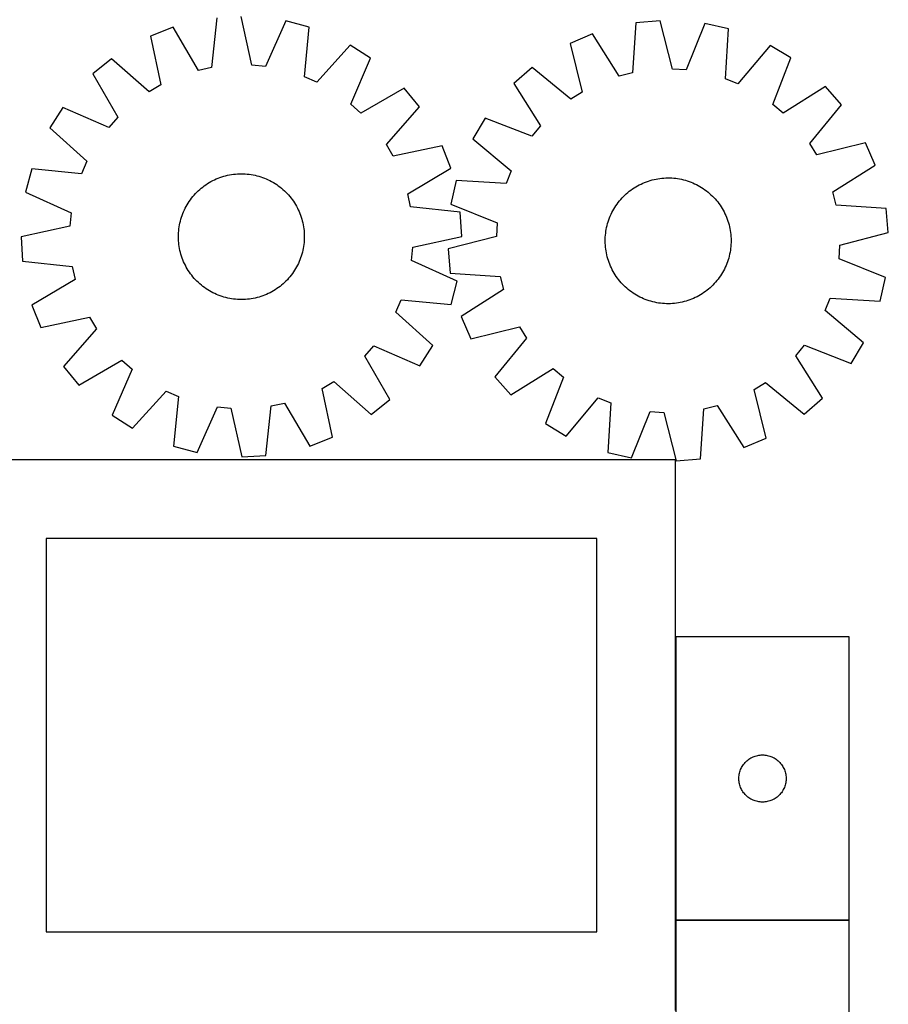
# Model space of a CAD drawing. Header units: millimetres. Extents: x 7 to 1493, y 7 to 2993.
# Tile 9 of 11: x 941 to 1493, y 1763 to 2389. Entities that reach past the tile are written whole.
import ezdxf

# ---------------------------------------------------------------- set-up
doc = ezdxf.new("R2010")
doc.units = ezdxf.units.MM
doc.layers.add('COMMON', color=5, linetype='CONTINUOUS', true_color=0x0000ff)
doc.layers.add('CUT', color=7, linetype='CONTINUOUS', true_color=0x000000)

msp = doc.modelspace()

# ---------------------------------------------------------------- linework, layer by layer
at = {"layer": 'COMMON'}
for p, q in [((1358.435638, 1996.311265), (1358.435638, 1816.311265)), ((1358.435638, 1816.111264), (1358.435638, 1758.926487)), ((1468.535639, 1816.211265), (1358.535639, 1816.211265))]:
    msp.add_line(p, q, dxfattribs=at)
at = {"layer": 'CUT'}
for p, q in [((1066.799184, 2389.86652), (1063.433844, 2358.280934)), ((1089.063122, 2359.729262), (1082.160726, 2390.734611)), ((1110.555201, 2387.867619), (1097.594089, 2358.867889)), ((1125.43315, 2383.946245), (1110.555201, 2387.867619)), ((1333.083008, 2386.601498), (1330.841961, 2354.916289)), ((1348.40401, 2388.014804), (1333.083008, 2386.601498)), ((1356.403602, 2357.274256), (1348.40401, 2388.014804)), ((1376.882417, 2386.158417), (1364.959786, 2356.716515)), ((1391.890291, 2382.768101), (1376.882417, 2386.158417)), ((1038.908485, 2383.818816), (1024.567046, 2378.246235)), ((1055.054233, 2356.463934), (1038.908485, 2383.818816)), ((1122.416538, 2352.325448), (1125.43315, 2383.946245)), ((1305.424778, 2379.566715), (1291.290375, 2373.488131)), ((1322.532194, 2352.802726), (1305.424778, 2379.566715)), ((1389.999003, 2351.060093), (1391.890291, 2382.768101)), ((1024.567046, 2378.246235), (1031.1269, 2347.16661)), ((1151.551951, 2372.445199), (1130.263792, 2348.870021)), ((1164.48995, 2364.118212), (1151.551951, 2372.445199)), ((1291.290375, 2373.488131), (1298.95028, 2342.661185)), ((1418.401211, 2372.202261), (1397.964067, 2347.885643)), ((1431.626882, 2364.34019), (1418.401211, 2372.202261)), ((999.910258, 2363.875826), (987.992761, 2354.144238)), ((1023.7189, 2342.849098), (999.910258, 2363.875826)), ((1097.594089, 2358.867889), (1089.063122, 2359.729262)), ((1151.849618, 2334.977231), (1164.48995, 2364.118212)), ((1420.029847, 2334.768522), (1431.626882, 2364.34019)), ((987.992761, 2354.144238), (1003.835685, 2326.612865)), ((1063.433844, 2358.280934), (1055.054233, 2356.463934)), ((1267.159703, 2358.250792), (1255.595472, 2348.101944)), ((1291.700349, 2338.083208), (1267.159703, 2358.250792)), ((1330.841961, 2354.916289), (1322.532194, 2352.802726)), ((1364.959786, 2356.716515), (1356.403602, 2357.274256)), ((1031.1269, 2347.16661), (1023.7189, 2342.849098)), ((1130.263792, 2348.870021), (1122.416538, 2352.325448)), ((1255.595472, 2348.101944), (1272.406525, 2321.150818)), ((1397.964067, 2347.885643), (1389.999003, 2351.060093)), ((1185.776387, 2345.108914), (1158.245014, 2329.265989)), ((1195.507975, 2333.191417), (1185.776387, 2345.108914)), ((1298.95028, 2342.661185), (1291.700349, 2338.083208)), ((1453.575241, 2346.099154), (1426.624114, 2329.288101)), ((1463.724088, 2334.534923), (1453.575241, 2346.099154)), ((1158.245014, 2329.265989), (1151.849618, 2334.977231)), ((1426.624114, 2329.288101), (1420.029847, 2334.768522)), ((1443.556505, 2309.994277), (1463.724088, 2334.534923)), ((968.983463, 2332.857801), (960.656475, 2319.919802)), ((998.124443, 2320.217469), (968.983463, 2332.857801)), ((1174.481247, 2309.382774), (1195.507975, 2333.191417)), ((1003.835685, 2326.612865), (998.124443, 2320.217469)), ((1237.354436, 2326.153586), (1229.492365, 2312.927914)), ((1266.926104, 2314.556551), (1237.354436, 2326.153586)), ((960.656475, 2319.919802), (984.231654, 2298.631643)), ((1272.406525, 2321.150818), (1266.926104, 2314.556551)), ((1229.492365, 2312.927914), (1253.808983, 2292.490771)), ((1448.134482, 2302.744346), (1443.556505, 2309.994277)), ((1478.961427, 2310.404251), (1448.134482, 2302.744346)), ((1485.040011, 2296.269848), (1478.961427, 2310.404251)), ((1178.798759, 2301.974775), (1174.481247, 2309.382774)), ((1209.878384, 2308.534629), (1178.798759, 2301.974775)), ((1215.450965, 2294.193189), (1209.878384, 2308.534629)), ((984.231654, 2298.631643), (980.776226, 2290.784389)), ((949.155429, 2293.801001), (945.234055, 2278.923051)), ((980.776226, 2290.784389), (949.155429, 2293.801001)), ((1079.7965, 2290.65209), (1081.051602, 2290.713131)), ((1081.051602, 2290.713131), (1082.308002, 2290.734719)), ((1082.308002, 2290.734719), (1083.56446, 2290.716832)), ((1083.56446, 2290.716832), (1084.819736, 2290.659488)), ((1188.096083, 2278.047441), (1215.450965, 2294.193189)), ((1253.808983, 2292.490771), (1250.634533, 2284.525707)), ((1458.276023, 2279.162432), (1485.040011, 2296.269848)), ((1059.834878, 2283.784837), (1060.884124, 2284.476277)), ((1060.884124, 2284.476277), (1061.954571, 2285.134419)), ((1061.954571, 2285.134419), (1063.045162, 2285.758612)), ((1063.045162, 2285.758612), (1064.154822, 2286.34824)), ((1064.154822, 2286.34824), (1065.282455, 2286.902723)), ((1065.282455, 2286.902723), (1066.426948, 2287.421512)), ((1066.426948, 2287.421512), (1067.587172, 2287.904096)), ((1067.587172, 2287.904096), (1068.761982, 2288.349998)), ((1068.761982, 2288.349998), (1069.950219, 2288.758778)), ((1069.950219, 2288.758778), (1071.150709, 2289.130033)), ((1071.150709, 2289.130033), (1072.362268, 2289.463397)), ((1072.362268, 2289.463397), (1073.5837, 2289.75854)), ((1073.5837, 2289.75854), (1074.813801, 2290.015171)), ((1074.813801, 2290.015171), (1076.051355, 2290.233038)), ((1076.051355, 2290.233038), (1077.295142, 2290.411924)), ((1077.295142, 2290.411924), (1078.543935, 2290.551654)), ((1078.543935, 2290.551654), (1079.7965, 2290.65209)), ((1084.819736, 2290.659488), (1086.072592, 2290.562742)), ((1086.072592, 2290.562742), (1087.32179, 2290.426691)), ((1087.32179, 2290.426691), (1088.566099, 2290.251469)), ((1088.566099, 2290.251469), (1089.80429, 2290.037249)), ((1089.80429, 2290.037249), (1091.035141, 2289.784242)), ((1091.035141, 2289.784242), (1092.257437, 2289.492698)), ((1092.257437, 2289.492698), (1093.469973, 2289.162904)), ((1093.469973, 2289.162904), (1094.671551, 2288.795186)), ((1094.671551, 2288.795186), (1095.860987, 2288.389908)), ((1095.860987, 2288.389908), (1097.037105, 2287.947468)), ((1097.037105, 2287.947468), (1098.198745, 2287.468304)), ((1098.198745, 2287.468304), (1099.344762, 2286.952888)), ((1099.344762, 2286.952888), (1100.474023, 2286.40173)), ((1100.474023, 2286.40173), (1101.585415, 2285.815372)), ((1101.585415, 2285.815372), (1102.67784, 2285.194394)), ((1102.67784, 2285.194394), (1103.750221, 2284.539409)), ((1103.750221, 2284.539409), (1104.801499, 2283.851062)), ((1218.926525, 2286.416995), (1215.536209, 2271.40912)), ((1250.634533, 2284.525707), (1218.926525, 2286.416995)), ((1336.350659, 2284.20794), (1337.493005, 2284.73144)), ((1337.493005, 2284.73144), (1338.651232, 2285.218799)), ((1338.651232, 2285.218799), (1339.824195, 2285.669536)), ((1339.824195, 2285.669536), (1341.010737, 2286.083208)), ((1341.010737, 2286.083208), (1342.209687, 2286.459405)), ((1342.209687, 2286.459405), (1343.419863, 2286.797757)), ((1343.419863, 2286.797757), (1344.640069, 2287.097929)), ((1344.640069, 2287.097929), (1345.869102, 2287.359626)), ((1345.869102, 2287.359626), (1347.105749, 2287.582589)), ((1347.105749, 2287.582589), (1348.348788, 2287.766597)), ((1348.348788, 2287.766597), (1349.596994, 2287.91147)), ((1349.596994, 2287.91147), (1350.849135, 2288.017064)), ((1350.849135, 2288.017064), (1352.103975, 2288.083276)), ((1352.103975, 2288.083276), (1353.360275, 2288.110039)), ((1353.360275, 2288.110039), (1354.616796, 2288.097328)), ((1354.616796, 2288.097328), (1355.872298, 2288.045155)), ((1355.872298, 2288.045155), (1357.125542, 2287.953571)), ((1357.125542, 2287.953571), (1358.37529, 2287.822668)), ((1358.37529, 2287.822668), (1359.62031, 2287.652573)), ((1359.62031, 2287.652573), (1360.859373, 2287.443455)), ((1360.859373, 2287.443455), (1362.091256, 2287.19552)), ((1362.091256, 2287.19552), (1363.314743, 2286.909014)), ((1363.314743, 2286.909014), (1364.528627, 2286.584218)), ((1364.528627, 2286.584218), (1365.73171, 2286.221453)), ((1365.73171, 2286.221453), (1366.922804, 2285.821078)), ((1366.922804, 2285.821078), (1368.100735, 2285.383487)), ((1368.100735, 2285.383487), (1369.26434, 2284.909112)), ((1369.26434, 2284.909112), (1370.41247, 2284.398422)), ((945.234055, 2278.923051), (974.233785, 2265.96194)), ((1053.167872, 2278.073674), (1054.041016, 2278.977347)), ((1054.041016, 2278.977347), (1054.942114, 2279.853149)), ((1054.942114, 2279.853149), (1055.870277, 2280.700215)), ((1055.870277, 2280.700215), (1056.824589, 2281.517708)), ((1056.824589, 2281.517708), (1057.804108, 2282.304822)), ((1057.804108, 2282.304822), (1058.807868, 2283.060781)), ((1058.807868, 2283.060781), (1059.834878, 2283.784837)), ((1104.801499, 2283.851062), (1105.830637, 2283.130034)), ((1105.830637, 2283.130034), (1106.836619, 2282.377035)), ((1106.836619, 2282.377035), (1107.818453, 2281.59281)), ((1107.818453, 2281.59281), (1108.775169, 2280.778131)), ((1108.775169, 2280.778131), (1109.705823, 2279.933803)), ((1109.705823, 2279.933803), (1110.609497, 2279.060659)), ((1110.609497, 2279.060659), (1111.485299, 2278.159561)), ((1326.964111, 2277.966712), (1327.915047, 2278.78813)), ((1327.915047, 2278.78813), (1328.891316, 2279.579273)), ((1328.891316, 2279.579273), (1329.891953, 2280.339359)), ((1329.891953, 2280.339359), (1330.915971, 2281.067641)), ((1330.915971, 2281.067641), (1331.96236, 2281.763397)), ((1331.96236, 2281.763397), (1333.030087, 2282.425942)), ((1333.030087, 2282.425942), (1334.118098, 2283.054623)), ((1334.118098, 2283.054623), (1335.22532, 2283.648817)), ((1335.22532, 2283.648817), (1336.350659, 2284.20794)), ((1370.41247, 2284.398422), (1371.543992, 2283.85192)), ((1371.543992, 2283.85192), (1372.657789, 2283.270145)), ((1372.657789, 2283.270145), (1373.752764, 2282.653673)), ((1373.752764, 2282.653673), (1374.827834, 2282.003111)), ((1374.827834, 2282.003111), (1375.881939, 2281.319101)), ((1375.881939, 2281.319101), (1376.914038, 2280.602318)), ((1376.914038, 2280.602318), (1377.923114, 2279.85347)), ((1377.923114, 2279.85347), (1378.908169, 2279.073295)), ((1378.908169, 2279.073295), (1379.868233, 2278.262565)), ((1379.868233, 2278.262565), (1380.802357, 2277.422077)), ((1460.389586, 2270.852665), (1458.276023, 2279.162432)), ((1047.90728, 2271.045691), (1048.562266, 2272.118072)), ((1048.562266, 2272.118072), (1049.250612, 2273.16935)), ((1049.250612, 2273.16935), (1049.971641, 2274.198488)), ((1049.971641, 2274.198488), (1050.724639, 2275.20447)), ((1050.724639, 2275.20447), (1051.508865, 2276.186304)), ((1051.508865, 2276.186304), (1052.323544, 2277.143019)), ((1052.323544, 2277.143019), (1053.167872, 2278.073674)), ((1111.485299, 2278.159561), (1112.332364, 2277.231398)), ((1112.332364, 2277.231398), (1113.149857, 2276.277086)), ((1113.149857, 2276.277086), (1113.936972, 2275.297566)), ((1113.936972, 2275.297566), (1114.69293, 2274.293807)), ((1114.69293, 2274.293807), (1115.416987, 2273.266797)), ((1115.416987, 2273.266797), (1116.108427, 2272.217551)), ((1116.108427, 2272.217551), (1116.766568, 2271.147104)), ((1189.913083, 2269.66783), (1188.096083, 2278.047441)), ((1321.092308, 2271.440742), (1321.841156, 2272.449817)), ((1321.841156, 2272.449817), (1322.621331, 2273.434873)), ((1322.621331, 2273.434873), (1323.432061, 2274.394937)), ((1323.432061, 2274.394937), (1324.272549, 2275.329061)), ((1324.272549, 2275.329061), (1325.141962, 2276.236324)), ((1325.141962, 2276.236324), (1326.039445, 2277.115831)), ((1326.039445, 2277.115831), (1326.964111, 2277.966712)), ((1380.802357, 2277.422077), (1381.70962, 2276.552664)), ((1381.70962, 2276.552664), (1382.589127, 2275.655181)), ((1382.589127, 2275.655181), (1383.440009, 2274.730515)), ((1383.440009, 2274.730515), (1384.261426, 2273.779579)), ((1384.261426, 2273.779579), (1385.052569, 2272.80331)), ((1385.052569, 2272.80331), (1385.812656, 2271.802673)), ((974.233785, 2265.96194), (973.372413, 2257.430972)), ((1045.154207, 2265.404956), (1045.633371, 2266.566596)), ((1045.633371, 2266.566596), (1046.148786, 2267.712612)), ((1046.148786, 2267.712612), (1046.699945, 2268.841874)), ((1046.699945, 2268.841874), (1047.286303, 2269.953265)), ((1047.286303, 2269.953265), (1047.90728, 2271.045691)), ((1116.766568, 2271.147104), (1117.390761, 2270.056512)), ((1117.390761, 2270.056512), (1117.98039, 2268.946852)), ((1117.98039, 2268.946852), (1118.534872, 2267.819219)), ((1118.534872, 2267.819219), (1119.053661, 2266.674726)), ((1119.053661, 2266.674726), (1119.536245, 2265.514502)), ((1221.498669, 2266.30249), (1189.913083, 2269.66783)), ((1215.536209, 2271.40912), (1244.978111, 2259.48649)), ((1222.36676, 2250.940948), (1221.498669, 2266.30249)), ((1317.296204, 2264.939173), (1317.842706, 2266.070695)), ((1317.842706, 2266.070695), (1318.424481, 2267.184493)), ((1318.424481, 2267.184493), (1319.040953, 2268.279467)), ((1319.040953, 2268.279467), (1319.691515, 2269.354537)), ((1319.691515, 2269.354537), (1320.375525, 2270.408642)), ((1320.375525, 2270.408642), (1321.092308, 2271.440742)), ((1385.812656, 2271.802673), (1386.540937, 2270.778655)), ((1386.540937, 2270.778655), (1387.236693, 2269.732266)), ((1387.236693, 2269.732266), (1387.899239, 2268.664539)), ((1387.899239, 2268.664539), (1388.527919, 2267.576528)), ((1388.527919, 2267.576528), (1389.122114, 2266.469306)), ((1389.122114, 2266.469306), (1389.681237, 2265.343967)), ((1492.074794, 2268.611618), (1460.389586, 2270.852665)), ((1493.4881, 2253.290616), (1492.074794, 2268.611618)), ((1043.317433, 2259.402991), (1043.608977, 2260.625288)), ((1043.608977, 2260.625288), (1043.938771, 2261.837824)), ((1043.938771, 2261.837824), (1044.306488, 2263.039402)), ((1044.306488, 2263.039402), (1044.711767, 2264.228837)), ((1044.711767, 2264.228837), (1045.154207, 2265.404956)), ((1119.536245, 2265.514502), (1119.982147, 2264.339692)), ((1119.982147, 2264.339692), (1120.390927, 2263.151456)), ((1120.390927, 2263.151456), (1120.762182, 2261.950966)), ((1120.762182, 2261.950966), (1121.095546, 2260.739407)), ((1121.095546, 2260.739407), (1121.390689, 2259.517974)), ((1121.390689, 2259.517974), (1121.647321, 2258.287874)), ((1244.978111, 2259.48649), (1244.42037, 2250.930305)), ((1315.110408, 2259.055331), (1315.473173, 2260.258414)), ((1315.473173, 2260.258414), (1315.873548, 2261.449508)), ((1315.873548, 2261.449508), (1316.311139, 2262.627439)), ((1316.311139, 2262.627439), (1316.785514, 2263.791043)), ((1316.785514, 2263.791043), (1317.296204, 2264.939173)), ((1389.681237, 2265.343967), (1390.204736, 2264.201621)), ((1390.204736, 2264.201621), (1390.692095, 2263.043394)), ((1390.692095, 2263.043394), (1391.142833, 2261.870431)), ((1391.142833, 2261.870431), (1391.556504, 2260.683889)), ((1391.556504, 2260.683889), (1391.932702, 2259.484939)), ((1391.932702, 2259.484939), (1392.271053, 2258.274763)), ((973.372413, 2257.430972), (942.367064, 2250.528577)), ((1042.384842, 2251.932311), (1042.442187, 2253.187587)), ((1042.442187, 2253.187587), (1042.538933, 2254.440442)), ((1042.538933, 2254.440442), (1042.674984, 2255.689641)), ((1042.674984, 2255.689641), (1042.850206, 2256.93395)), ((1042.850206, 2256.93395), (1043.064426, 2258.17214)), ((1043.064426, 2258.17214), (1043.317433, 2259.402991)), ((1121.647321, 2258.287874), (1121.865187, 2257.050319)), ((1121.865187, 2257.050319), (1122.044074, 2255.806532)), ((1122.044074, 2255.806532), (1122.183803, 2254.55774)), ((1122.183803, 2254.55774), (1122.284239, 2253.305175)), ((1122.284239, 2253.305175), (1122.345281, 2252.050073)), ((1313.871958, 2252.901994), (1314.042053, 2254.147014)), ((1314.042053, 2254.147014), (1314.251171, 2255.386077)), ((1314.251171, 2255.386077), (1314.499105, 2256.617959)), ((1314.499105, 2256.617959), (1314.785612, 2257.841447)), ((1314.785612, 2257.841447), (1315.110408, 2259.055331)), ((1392.271053, 2258.274763), (1392.571226, 2257.054557)), ((1392.571226, 2257.054557), (1392.832922, 2255.825524)), ((1392.832922, 2255.825524), (1393.055885, 2254.588877)), ((1393.055885, 2254.588877), (1393.239893, 2253.345838)), ((1393.239893, 2253.345838), (1393.384766, 2252.097632)), ((1462.747552, 2245.291024), (1493.4881, 2253.290616)), ((942.367064, 2250.528577), (943.235155, 2235.167035)), ((1042.366955, 2250.675852), (1042.384842, 2251.932311)), ((1042.388543, 2249.419453), (1042.366955, 2250.675852)), ((1042.449585, 2248.164351), (1042.388543, 2249.419453)), ((1042.550021, 2246.911785), (1042.449585, 2248.164351)), ((1042.68975, 2245.662993), (1042.550021, 2246.911785)), ((1122.194891, 2247.029083), (1122.05884, 2245.779884)), ((1122.291637, 2248.281939), (1122.194891, 2247.029083)), ((1122.348981, 2249.537215), (1122.291637, 2248.281939)), ((1122.345281, 2252.050073), (1122.366869, 2250.793673)), ((1122.366869, 2250.793673), (1122.348981, 2249.537215)), ((1191.361411, 2244.038553), (1222.36676, 2250.940948)), ((1244.42037, 2250.930305), (1213.679822, 2242.930714)), ((1313.584587, 2247.886979), (1313.597298, 2249.1435)), ((1313.61135, 2246.630679), (1313.584587, 2247.886979)), ((1313.597298, 2249.1435), (1313.649471, 2250.399002)), ((1313.649471, 2250.399002), (1313.741055, 2251.652246)), ((1313.741055, 2251.652246), (1313.871958, 2252.901994)), ((1393.384766, 2252.097632), (1393.490361, 2250.845491)), ((1393.490361, 2250.845491), (1393.556572, 2249.590651)), ((1393.570625, 2247.077829), (1393.518451, 2245.822328)), ((1393.556572, 2249.590651), (1393.583336, 2248.334351)), ((1393.583336, 2248.334351), (1393.570625, 2247.077829)), ((1042.868637, 2244.419206), (1042.68975, 2245.662993)), ((1043.086503, 2243.181651), (1042.868637, 2244.419206)), ((1043.343135, 2241.951551), (1043.086503, 2243.181651)), ((1043.638278, 2240.730119), (1043.343135, 2241.951551)), ((1043.971642, 2239.518559), (1043.638278, 2240.730119)), ((1121.124847, 2240.844237), (1120.795053, 2239.631702)), ((1121.416391, 2242.066534), (1121.124847, 2240.844237)), ((1121.669398, 2243.297385), (1121.416391, 2242.066534)), ((1121.883618, 2244.535576), (1121.669398, 2243.297385)), ((1122.05884, 2245.779884), (1121.883618, 2244.535576)), ((1190.500039, 2235.507585), (1191.361411, 2244.038553)), ((1213.679822, 2242.930714), (1215.093128, 2227.609711)), ((1313.677562, 2245.375839), (1313.61135, 2246.630679)), ((1313.783156, 2244.123698), (1313.677562, 2245.375839)), ((1313.928029, 2242.875492), (1313.783156, 2244.123698)), ((1314.112037, 2241.632452), (1313.928029, 2242.875492)), ((1314.335, 2240.395806), (1314.112037, 2241.632452)), ((1392.916751, 2240.835253), (1392.668817, 2239.60337)), ((1393.125869, 2242.074316), (1392.916751, 2240.835253)), ((1393.295964, 2243.319336), (1393.125869, 2242.074316)), ((1393.426868, 2244.569084), (1393.295964, 2243.319336)), ((1393.518451, 2245.822328), (1393.426868, 2244.569084)), ((1462.189811, 2236.73484), (1462.747552, 2245.291024)), ((943.235155, 2235.167035), (974.820741, 2231.801695)), ((1044.342897, 2238.318069), (1043.971642, 2239.518559)), ((1044.751677, 2237.129833), (1044.342897, 2238.318069)), ((1045.197579, 2235.955023), (1044.751677, 2237.129833)), ((1045.680163, 2234.794799), (1045.197579, 2235.955023)), ((1046.198952, 2233.650306), (1045.680163, 2234.794799)), ((1119.100453, 2234.902929), (1118.585038, 2233.756913)), ((1119.579617, 2236.06457), (1119.100453, 2234.902929)), ((1120.022057, 2237.240688), (1119.579617, 2236.06457)), ((1120.427336, 2238.430123), (1120.022057, 2237.240688)), ((1120.795053, 2239.631702), (1120.427336, 2238.430123)), ((1219.499769, 2222.546474), (1190.500039, 2235.507585)), ((1314.596697, 2239.166773), (1314.335, 2240.395806)), ((1314.896869, 2237.946567), (1314.596697, 2239.166773)), ((1315.235221, 2236.736391), (1314.896869, 2237.946567)), ((1315.611418, 2235.537441), (1315.235221, 2236.736391)), ((1316.02509, 2234.350898), (1315.611418, 2235.537441)), ((1391.294374, 2234.771821), (1390.856783, 2233.593891)), ((1391.69475, 2235.962916), (1391.294374, 2234.771821)), ((1392.057514, 2237.165999), (1391.69475, 2235.962916)), ((1392.38231, 2238.379883), (1392.057514, 2237.165999)), ((1392.668817, 2239.60337), (1392.38231, 2238.379883)), ((1491.631714, 2224.812209), (1462.189811, 2236.73484)), ((974.820741, 2231.801695), (976.637741, 2223.422084)), ((1046.753434, 2232.522673), (1046.198952, 2233.650306)), ((1047.343063, 2231.413013), (1046.753434, 2232.522673)), ((1047.967256, 2230.322422), (1047.343063, 2231.413013)), ((1048.625397, 2229.251975), (1047.967256, 2230.322422)), ((1049.316837, 2228.202728), (1048.625397, 2229.251975)), ((1050.040894, 2227.175719), (1049.316837, 2228.202728)), ((1115.483212, 2228.300175), (1114.762183, 2227.271037)), ((1116.171558, 2229.351454), (1115.483212, 2228.300175)), ((1116.826543, 2230.423835), (1116.171558, 2229.351454)), ((1117.447521, 2231.51626), (1116.826543, 2230.423835)), ((1118.033879, 2232.627652), (1117.447521, 2231.51626)), ((1118.585038, 2233.756913), (1118.033879, 2232.627652)), ((1316.475827, 2233.177935), (1316.02509, 2234.350898)), ((1316.963186, 2232.019709), (1316.475827, 2233.177935)), ((1317.486686, 2230.877363), (1316.963186, 2232.019709)), ((1318.045809, 2229.752023), (1317.486686, 2230.877363)), ((1318.640003, 2228.644802), (1318.045809, 2229.752023)), ((1319.268684, 2227.556791), (1318.640003, 2228.644802)), ((1388.743442, 2229.036836), (1388.126969, 2227.941862)), ((1389.325216, 2230.150634), (1388.743442, 2229.036836)), ((1389.871718, 2231.282156), (1389.325216, 2230.150634)), ((1390.382408, 2232.430286), (1389.871718, 2231.282156)), ((1390.856783, 2233.593891), (1390.382408, 2232.430286)), ((976.637741, 2223.422084), (949.282859, 2207.276336)), ((1050.796852, 2226.171959), (1050.040894, 2227.175719)), ((1051.583966, 2225.19244), (1050.796852, 2226.171959)), ((1052.40146, 2224.238128), (1051.583966, 2225.19244)), ((1053.248525, 2223.309964), (1052.40146, 2224.238128)), ((1054.124327, 2222.408866), (1053.248525, 2223.309964)), ((1055.028001, 2221.535722), (1054.124327, 2222.408866)), ((1110.692808, 2222.492178), (1109.79171, 2221.616376)), ((1111.565952, 2223.395852), (1110.692808, 2222.492178)), ((1112.41028, 2224.326506), (1111.565952, 2223.395852)), ((1113.224959, 2225.283222), (1112.41028, 2224.326506)), ((1114.009185, 2226.265055), (1113.224959, 2225.283222)), ((1114.762183, 2227.271037), (1114.009185, 2226.265055)), ((1215.093128, 2227.609711), (1246.778337, 2225.368664)), ((1215.578395, 2207.668525), (1219.499769, 2222.546474)), ((1246.778337, 2225.368664), (1248.8919, 2217.058898)), ((1319.931229, 2226.489064), (1319.268684, 2227.556791)), ((1320.626985, 2225.442675), (1319.931229, 2226.489064)), ((1321.355266, 2224.418657), (1320.626985, 2225.442675)), ((1322.115353, 2223.41802), (1321.355266, 2224.418657)), ((1322.906496, 2222.441751), (1322.115353, 2223.41802)), ((1323.727913, 2221.490815), (1322.906496, 2222.441751)), ((1384.546592, 2222.786457), (1383.735861, 2221.826393)), ((1385.326766, 2223.771512), (1384.546592, 2222.786457)), ((1386.075614, 2224.780588), (1385.326766, 2223.771512)), ((1386.792397, 2225.812687), (1386.075614, 2224.780588)), ((1387.476407, 2226.866792), (1386.792397, 2225.812687)), ((1388.126969, 2227.941862), (1387.476407, 2226.866792)), ((1488.241397, 2209.804335), (1491.631714, 2224.812209)), ((1055.958655, 2220.691394), (1055.028001, 2221.535722)), ((1056.915371, 2219.876716), (1055.958655, 2220.691394)), ((1057.897205, 2219.09249), (1056.915371, 2219.876716)), ((1058.903187, 2218.339491), (1057.897205, 2219.09249)), ((1059.932325, 2217.618463), (1058.903187, 2218.339491)), ((1060.983603, 2216.930117), (1059.932325, 2217.618463)), ((1062.055984, 2216.275131), (1060.983603, 2216.930117)), ((1063.148409, 2215.654153), (1062.055984, 2216.275131)), ((1064.259801, 2215.067796), (1063.148409, 2215.654153)), ((1101.688661, 2215.710914), (1100.579002, 2215.121285)), ((1102.779253, 2216.335107), (1101.688661, 2215.710914)), ((1103.8497, 2216.993248), (1102.779253, 2216.335107)), ((1104.898946, 2217.684688), (1103.8497, 2216.993248)), ((1105.925956, 2218.408745), (1104.898946, 2217.684688)), ((1106.929716, 2219.164703), (1105.925956, 2218.408745)), ((1107.909235, 2219.951817), (1106.929716, 2219.164703)), ((1108.863547, 2220.76931), (1107.909235, 2219.951817)), ((1109.79171, 2221.616376), (1108.863547, 2220.76931)), ((1248.8919, 2217.058898), (1222.127911, 2199.951482)), ((1324.578795, 2220.566149), (1323.727913, 2221.490815)), ((1325.458302, 2219.668666), (1324.578795, 2220.566149)), ((1326.365565, 2218.799252), (1325.458302, 2219.668666)), ((1327.299689, 2217.958765), (1326.365565, 2218.799252)), ((1328.259753, 2217.148034), (1327.299689, 2217.958765)), ((1329.244809, 2216.36786), (1328.259753, 2217.148034)), ((1330.253884, 2215.619012), (1329.244809, 2216.36786)), ((1331.285984, 2214.902229), (1330.253884, 2215.619012)), ((1377.275969, 2215.88197), (1376.251951, 2215.153689)), ((1378.276606, 2216.642057), (1377.275969, 2215.88197)), ((1379.252875, 2217.4332), (1378.276606, 2216.642057)), ((1380.203811, 2218.254617), (1379.252875, 2217.4332)), ((1381.128477, 2219.105499), (1380.203811, 2218.254617)), ((1382.02596, 2219.985006), (1381.128477, 2219.105499)), ((1382.895374, 2220.892269), (1382.02596, 2219.985006)), ((1383.735861, 2221.826393), (1382.895374, 2220.892269)), ((1065.389062, 2214.516637), (1064.259801, 2215.067796)), ((1066.535079, 2214.001221), (1065.389062, 2214.516637)), ((1067.696719, 2213.522057), (1066.535079, 2214.001221)), ((1068.872837, 2213.079618), (1067.696719, 2213.522057)), ((1070.062273, 2212.674339), (1068.872837, 2213.079618)), ((1071.263851, 2212.306622), (1070.062273, 2212.674339)), ((1072.476387, 2211.976828), (1071.263851, 2212.306622)), ((1073.698683, 2211.685284), (1072.476387, 2211.976828)), ((1074.929534, 2211.432277), (1073.698683, 2211.685284)), ((1076.167725, 2211.218056), (1074.929534, 2211.432277)), ((1077.412034, 2211.042834), (1076.167725, 2211.218056)), ((1078.661232, 2210.906783), (1077.412034, 2211.042834)), ((1079.914088, 2210.810038), (1078.661232, 2210.906783)), ((1081.169364, 2210.752693), (1079.914088, 2210.810038)), ((1082.425822, 2210.734806), (1081.169364, 2210.752693)), ((1083.682222, 2210.756394), (1082.425822, 2210.734806)), ((1084.937324, 2210.817436), (1083.682222, 2210.756394)), ((1086.189889, 2210.917871), (1084.937324, 2210.817436)), ((1087.438682, 2211.057601), (1086.189889, 2210.917871)), ((1088.682469, 2211.236488), (1087.438682, 2211.057601)), ((1089.920023, 2211.454354), (1088.682469, 2211.236488)), ((1091.150124, 2211.710985), (1089.920023, 2211.454354)), ((1092.371556, 2212.006129), (1091.150124, 2211.710985)), ((1093.583115, 2212.339492), (1092.371556, 2212.006129)), ((1094.783605, 2212.710748), (1093.583115, 2212.339492)), ((1095.971842, 2213.119528), (1094.783605, 2212.710748)), ((1097.146651, 2213.56543), (1095.971842, 2213.119528)), ((1098.306875, 2214.048014), (1097.146651, 2213.56543)), ((1099.451369, 2214.566803), (1098.306875, 2214.048014)), ((1100.579002, 2215.121285), (1099.451369, 2214.566803)), ((1180.50217, 2202.837883), (1183.957598, 2210.685136)), ((1183.957598, 2210.685136), (1215.578395, 2207.668525)), ((1332.340089, 2214.218219), (1331.285984, 2214.902229)), ((1333.415159, 2213.567657), (1332.340089, 2214.218219)), ((1334.510133, 2212.951184), (1333.415159, 2213.567657)), ((1335.62393, 2212.36941), (1334.510133, 2212.951184)), ((1336.755453, 2211.822908), (1335.62393, 2212.36941)), ((1337.903582, 2211.312218), (1336.755453, 2211.822908)), ((1339.067187, 2210.837843), (1337.903582, 2211.312218)), ((1340.245118, 2210.400252), (1339.067187, 2210.837843)), ((1341.436212, 2209.999876), (1340.245118, 2210.400252)), ((1342.639295, 2209.637112), (1341.436212, 2209.999876)), ((1343.853179, 2209.312316), (1342.639295, 2209.637112)), ((1363.748059, 2209.423573), (1362.527853, 2209.1234)), ((1364.958235, 2209.761924), (1363.748059, 2209.423573)), ((1366.157185, 2210.138122), (1364.958235, 2209.761924)), ((1367.343728, 2210.551793), (1366.157185, 2210.138122)), ((1368.516691, 2211.002531), (1367.343728, 2210.551793)), ((1369.674917, 2211.48989), (1368.516691, 2211.002531)), ((1370.817263, 2212.013389), (1369.674917, 2211.48989)), ((1371.942603, 2212.572512), (1370.817263, 2212.013389)), ((1373.049824, 2213.166707), (1371.942603, 2212.572512)), ((1374.137835, 2213.795387), (1373.049824, 2213.166707)), ((1375.205562, 2214.457933), (1374.137835, 2213.795387)), ((1376.251951, 2215.153689), (1375.205562, 2214.457933)), ((1453.358939, 2203.730559), (1456.533389, 2211.695622)), ((1456.533389, 2211.695622), (1488.241397, 2209.804335)), ((949.282859, 2207.276336), (954.85544, 2192.934897)), ((1345.076667, 2209.025809), (1343.853179, 2209.312316)), ((1346.308549, 2208.777875), (1345.076667, 2209.025809)), ((1347.547612, 2208.568757), (1346.308549, 2208.777875)), ((1348.792632, 2208.398662), (1347.547612, 2208.568757)), ((1350.04238, 2208.267758), (1348.792632, 2208.398662)), ((1351.295624, 2208.176175), (1350.04238, 2208.267758)), ((1352.551126, 2208.124001), (1351.295624, 2208.176175)), ((1353.807647, 2208.11129), (1352.551126, 2208.124001)), ((1355.063947, 2208.138054), (1353.807647, 2208.11129)), ((1356.318787, 2208.204265), (1355.063947, 2208.138054)), ((1357.570928, 2208.30986), (1356.318787, 2208.204265)), ((1358.819134, 2208.454733), (1357.570928, 2208.30986)), ((1360.062174, 2208.638741), (1358.819134, 2208.454733)), ((1361.29882, 2208.861704), (1360.062174, 2208.638741)), ((1362.527853, 2209.1234), (1361.29882, 2208.861704)), ((1477.675557, 2183.293415), (1453.358939, 2203.730559)), ((954.85544, 2192.934897), (985.935065, 2199.494751)), ((985.935065, 2199.494751), (990.252577, 2192.086751)), ((1204.077349, 2181.549724), (1180.50217, 2202.837883)), ((1222.127911, 2199.951482), (1228.206495, 2185.817078)), ((990.252577, 2192.086751), (969.225849, 2168.278109)), ((1228.206495, 2185.817078), (1259.033441, 2193.476984)), ((1259.033441, 2193.476984), (1263.611418, 2186.227053)), ((1263.611418, 2186.227053), (1243.443834, 2161.686407)), ((1160.898139, 2174.85666), (1166.60938, 2181.252056)), ((1166.60938, 2181.252056), (1195.750361, 2168.611724)), ((1195.750361, 2168.611724), (1204.077349, 2181.549724)), ((1434.761397, 2175.070512), (1440.241818, 2181.664779)), ((1440.241818, 2181.664779), (1469.813486, 2170.067744)), ((1469.813486, 2170.067744), (1477.675557, 2183.293415)), ((978.957437, 2156.360612), (1006.48881, 2172.203536)), ((1006.48881, 2172.203536), (1012.884205, 2166.492294)), ((1176.741063, 2147.325287), (1160.898139, 2174.85666)), ((1451.57245, 2148.119385), (1434.761397, 2175.070512)), ((969.225849, 2168.278109), (978.957437, 2156.360612)), ((1012.884205, 2166.492294), (1000.243874, 2137.351313)), ((1253.592682, 2150.122176), (1280.543808, 2166.933229)), ((1280.543808, 2166.933229), (1287.138075, 2161.452808)), ((1243.443834, 2161.686407), (1253.592682, 2150.122176)), ((1287.138075, 2161.452808), (1275.54104, 2131.88114)), ((1133.606924, 2154.302915), (1141.014923, 2158.620428)), ((1140.166778, 2123.223291), (1133.606924, 2154.302915)), ((1141.014923, 2158.620428), (1164.823566, 2137.593699)), ((1408.217642, 2153.560144), (1415.467573, 2158.138121)), ((1415.877548, 2122.733198), (1408.217642, 2153.560144)), ((1415.467573, 2158.138121), (1440.008219, 2137.970538)), ((1013.181873, 2129.024326), (1034.470032, 2152.599505)), ((1034.470032, 2152.599505), (1042.317286, 2149.144077)), ((1042.317286, 2149.144077), (1039.300674, 2117.52328)), ((1164.823566, 2137.593699), (1176.741063, 2147.325287)), ((1288.766712, 2124.019069), (1309.203855, 2148.335687)), ((1309.203855, 2148.335687), (1317.168919, 2145.161237)), ((1440.008219, 2137.970538), (1451.57245, 2148.119385)), ((1054.178623, 2113.601906), (1067.139735, 2142.601636)), ((1067.139735, 2142.601636), (1075.670702, 2141.740264)), ((1075.670702, 2141.740264), (1082.573098, 2110.734915)), ((1097.934639, 2111.603006), (1101.299979, 2143.188591)), ((1101.299979, 2143.188591), (1109.67959, 2145.005592)), ((1109.67959, 2145.005592), (1125.825339, 2117.65071)), ((1317.168919, 2145.161237), (1315.277631, 2113.453229)), ((1374.084915, 2109.619832), (1376.325962, 2141.30504)), ((1376.325962, 2141.30504), (1384.635728, 2143.418603)), ((1384.635728, 2143.418603), (1401.743144, 2116.654615)), ((1000.243874, 2137.351313), (1013.181873, 2129.024326)), ((1330.285506, 2110.062912), (1342.208136, 2139.504815)), ((1342.208136, 2139.504815), (1350.764321, 2138.947074)), ((1350.764321, 2138.947074), (1358.763912, 2108.206526)), ((1275.54104, 2131.88114), (1288.766712, 2124.019069)), ((1125.825339, 2117.65071), (1140.166778, 2123.223291)), ((1401.743144, 2116.654615), (1415.877548, 2122.733198)), ((1039.300674, 2117.52328), (1054.178623, 2113.601906)), ((1082.573098, 2110.734915), (1097.934639, 2111.603006)), ((1315.277631, 2113.453229), (1330.285506, 2110.062912)), ((1358.763912, 2108.206526), (1374.084915, 2109.619832)), ((1358.335638, 2108.926487), (908.335638, 2108.926487)), ((1358.335638, 1758.926487), (1358.335638, 2108.926487)), ((1308.335638, 2058.926487), (958.335638, 2058.926487)), ((958.335638, 2058.926487), (958.335638, 1808.926487)), ((1308.335638, 1808.926487), (1308.335638, 2058.926487)), ((1468.535639, 1996.311265), (1358.535639, 1996.311265)), ((1358.535639, 1996.311265), (1358.535639, 1816.311265)), ((1468.535639, 1816.311265), (1468.535639, 1996.311265)), ((1401.090484, 1914.684921), (1401.53805, 1915.314479)), ((1401.53805, 1915.314479), (1402.017432, 1915.920163)), ((1402.017432, 1915.920163), (1402.527358, 1916.500365)), ((1402.527358, 1916.500365), (1403.066477, 1917.053548)), ((1403.066477, 1917.053548), (1403.633357, 1917.578244)), ((1403.633357, 1917.578244), (1404.226497, 1918.073062)), ((1404.226497, 1918.073062), (1404.844322, 1918.53669)), ((1404.844322, 1918.53669), (1405.485196, 1918.967899)), ((1405.485196, 1918.967899), (1406.147418, 1919.365544)), ((1406.147418, 1919.365544), (1406.829232, 1919.728572)), ((1406.829232, 1919.728572), (1407.52883, 1920.056019)), ((1407.52883, 1920.056019), (1408.244358, 1920.347018)), ((1408.244358, 1920.347018), (1408.973916, 1920.600796)), ((1408.973916, 1920.600796), (1409.715572, 1920.816681)), ((1409.715572, 1920.816681), (1410.467358, 1920.994101)), ((1410.467358, 1920.994101), (1411.22728, 1921.132584)), ((1411.22728, 1921.132584), (1411.993324, 1921.231763)), ((1411.993324, 1921.231763), (1412.763458, 1921.291377)), ((1412.763458, 1921.291377), (1413.535639, 1921.311265)), ((1413.535639, 1921.311265), (1414.30782, 1921.291377)), ((1414.30782, 1921.291377), (1415.077954, 1921.231763)), ((1415.077954, 1921.231763), (1415.843998, 1921.132584)), ((1415.843998, 1921.132584), (1416.60392, 1920.994101)), ((1416.60392, 1920.994101), (1417.355706, 1920.816681)), ((1417.355706, 1920.816681), (1418.097361, 1920.600796)), ((1418.097361, 1920.600796), (1418.82692, 1920.347018)), ((1418.82692, 1920.347018), (1419.542448, 1920.056019)), ((1419.542448, 1920.056019), (1420.242046, 1919.728572)), ((1420.242046, 1919.728572), (1420.92386, 1919.365544)), ((1420.92386, 1919.365544), (1421.586082, 1918.967899)), ((1421.586082, 1918.967899), (1422.226955, 1918.53669)), ((1422.226955, 1918.53669), (1422.844781, 1918.073062)), ((1422.844781, 1918.073062), (1423.437921, 1917.578244)), ((1423.437921, 1917.578244), (1424.004801, 1917.053548)), ((1424.004801, 1917.053548), (1424.543919, 1916.500365)), ((1424.543919, 1916.500365), (1425.053846, 1915.920163)), ((1425.053846, 1915.920163), (1425.533228, 1915.314479)), ((1425.533228, 1915.314479), (1425.980794, 1914.684921)), ((1398.659799, 1908.237241), (1398.77867, 1909.000477)), ((1398.77867, 1909.000477), (1398.936673, 1909.756581)), ((1398.936673, 1909.756581), (1399.133391, 1910.50355)), ((1399.133391, 1910.50355), (1399.368301, 1911.239401)), ((1399.368301, 1911.239401), (1399.640779, 1911.962184)), ((1399.640779, 1911.962184), (1399.950105, 1912.669981)), ((1399.950105, 1912.669981), (1400.295457, 1913.360916)), ((1400.295457, 1913.360916), (1400.67592, 1914.033157)), ((1400.67592, 1914.033157), (1401.090484, 1914.684921)), ((1425.980794, 1914.684921), (1426.395358, 1914.033157)), ((1426.395358, 1914.033157), (1426.775821, 1913.360916)), ((1426.775821, 1913.360916), (1427.121173, 1912.669981)), ((1427.121173, 1912.669981), (1427.430498, 1911.962184)), ((1427.430498, 1911.962184), (1427.702977, 1911.239401)), ((1427.702977, 1911.239401), (1427.937887, 1910.50355)), ((1427.937887, 1910.50355), (1428.134605, 1909.756581)), ((1428.134605, 1909.756581), (1428.292608, 1909.000477)), ((1428.292608, 1909.000477), (1428.411479, 1908.237241)), ((1398.540612, 1906.697484), (1398.580376, 1907.468897)), ((1398.540612, 1905.925047), (1398.540612, 1906.697484)), ((1398.580376, 1905.153633), (1398.540612, 1905.925047)), ((1398.580376, 1907.468897), (1398.659799, 1908.237241)), ((1398.659799, 1904.38529), (1398.580376, 1905.153633)), ((1398.77867, 1903.622054), (1398.659799, 1904.38529)), ((1398.936673, 1902.865949), (1398.77867, 1903.622054)), ((1399.133391, 1902.118981), (1398.936673, 1902.865949)), ((1428.134605, 1902.865949), (1427.937887, 1902.118981)), ((1428.292608, 1903.622054), (1428.134605, 1902.865949)), ((1428.411479, 1904.38529), (1428.292608, 1903.622054)), ((1428.411479, 1908.237241), (1428.490902, 1907.468897)), ((1428.490902, 1905.153633), (1428.411479, 1904.38529)), ((1428.490902, 1907.468897), (1428.530666, 1906.697484)), ((1428.530666, 1905.925047), (1428.490902, 1905.153633)), ((1428.530666, 1906.697484), (1428.530666, 1905.925047)), ((1399.368301, 1901.38313), (1399.133391, 1902.118981)), ((1399.640779, 1900.660347), (1399.368301, 1901.38313)), ((1399.950105, 1899.952549), (1399.640779, 1900.660347)), ((1400.295457, 1899.261614), (1399.950105, 1899.952549)), ((1400.67592, 1898.589373), (1400.295457, 1899.261614)), ((1401.090484, 1897.937609), (1400.67592, 1898.589373)), ((1401.53805, 1897.308051), (1401.090484, 1897.937609)), ((1402.017432, 1896.702368), (1401.53805, 1897.308051)), ((1402.527358, 1896.122165), (1402.017432, 1896.702368)), ((1425.053846, 1896.702368), (1424.543919, 1896.122165)), ((1425.533228, 1897.308051), (1425.053846, 1896.702368)), ((1425.980794, 1897.937609), (1425.533228, 1897.308051)), ((1426.395358, 1898.589373), (1425.980794, 1897.937609)), ((1426.775821, 1899.261614), (1426.395358, 1898.589373)), ((1427.121173, 1899.952549), (1426.775821, 1899.261614)), ((1427.430498, 1900.660347), (1427.121173, 1899.952549)), ((1427.702977, 1901.38313), (1427.430498, 1900.660347)), ((1427.937887, 1902.118981), (1427.702977, 1901.38313)), ((1403.066477, 1895.568982), (1402.527358, 1896.122165)), ((1403.633357, 1895.044286), (1403.066477, 1895.568982)), ((1404.226497, 1894.549468), (1403.633357, 1895.044286)), ((1404.844322, 1894.08584), (1404.226497, 1894.549468)), ((1405.485196, 1893.654632), (1404.844322, 1894.08584)), ((1406.147418, 1893.256987), (1405.485196, 1893.654632)), ((1406.829232, 1892.893959), (1406.147418, 1893.256987)), ((1407.52883, 1892.566512), (1406.829232, 1892.893959)), ((1408.244358, 1892.275513), (1407.52883, 1892.566512)), ((1408.973916, 1892.021735), (1408.244358, 1892.275513)), ((1409.715572, 1891.805849), (1408.973916, 1892.021735)), ((1410.467358, 1891.62843), (1409.715572, 1891.805849)), ((1411.22728, 1891.489947), (1410.467358, 1891.62843)), ((1411.993324, 1891.390767), (1411.22728, 1891.489947)), ((1412.763458, 1891.331154), (1411.993324, 1891.390767)), ((1413.535639, 1891.311265), (1412.763458, 1891.331154)), ((1414.30782, 1891.331154), (1413.535639, 1891.311265)), ((1415.077954, 1891.390767), (1414.30782, 1891.331154)), ((1415.843998, 1891.489947), (1415.077954, 1891.390767)), ((1416.60392, 1891.62843), (1415.843998, 1891.489947)), ((1417.355706, 1891.805849), (1416.60392, 1891.62843)), ((1418.097361, 1892.021735), (1417.355706, 1891.805849)), ((1418.82692, 1892.275513), (1418.097361, 1892.021735)), ((1419.542448, 1892.566512), (1418.82692, 1892.275513)), ((1420.242046, 1892.893959), (1419.542448, 1892.566512)), ((1420.92386, 1893.256987), (1420.242046, 1892.893959)), ((1421.586082, 1893.654632), (1420.92386, 1893.256987)), ((1422.226955, 1894.08584), (1421.586082, 1893.654632)), ((1422.844781, 1894.549468), (1422.226955, 1894.08584)), ((1423.437921, 1895.044286), (1422.844781, 1894.549468)), ((1424.004801, 1895.568982), (1423.437921, 1895.044286)), ((1424.543919, 1896.122165), (1424.004801, 1895.568982)), ((1358.535639, 1816.311265), (1468.535639, 1816.311265)), ((1358.535639, 1816.111264), (1358.535639, 1636.111264)), ((1468.535639, 1816.111264), (1358.535639, 1816.111264)), ((1468.535639, 1636.111264), (1468.535639, 1816.111264)), ((958.335638, 1808.926487), (1308.335638, 1808.926487))]:
    msp.add_line(p, q, dxfattribs=at)

doc.saveas('drawing.dxf')
